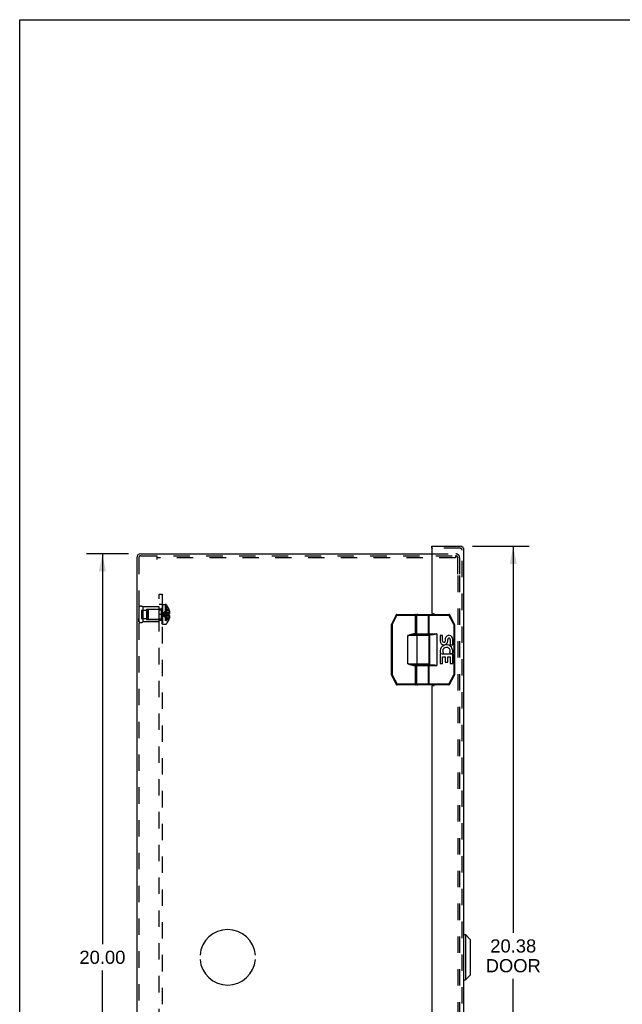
# Model space of a CAD drawing. Header units: inches. Extents: x 0 to 73.9, y 0 to 47.8.
# Tile 10 of 13: x 0 to 14.9, y 23.4 to 47.8. Entities that reach past the tile are written whole.
import ezdxf

# ---------------------------------------------------------------- set-up
doc = ezdxf.new("R2010")
doc.units = ezdxf.units.IN
doc.header["$LTSCALE"] = 4.065217
doc.header["$MEASUREMENT"] = 0
doc.linetypes.add('HIDDEN', pattern=[0.2, 0.1, -0.1])
doc.layers.get('0').update_dxf_attribs({"linetype": 'CONTINUOUS'})
for name, color, linetype in [('DEFAULT_2', 8, 'HIDDEN'), ('DIMENSIONS', 7, 'CONTINUOUS'), ('DOOR_ASSEMBLY', 7, 'CONTINUOUS'), ('OPEN', 7, 'CONTINUOUS'), ('SUBPANEL', 7, 'CONTINUOUS')]:
    doc.layers.add(name, color=color, linetype=linetype)
doc.styles.get("Standard").update_dxf_attribs({"font": 'arial.ttf'})
doc.dimstyles.new('DIMSTYLE_1', dxfattribs={"dimtxt": 0.326087, "dimasz": 0.434783, "dimexe": 0.09, "dimexo": 0.07, "dimgap": 0.0375, "dimtad": 0, "dimtih": 1, "dimtoh": 1, "dimzin": 4, "dimdsep": 46, "dimtxsty": 'Standard', "dimblk": '_FILLED', "dimblk1": '_FILLED', "dimblk2": '_FILLED', "dimcen": 0.09, "dimadec": 3, "dimazin": 1, "dimtfac": 1, "dimtdec": 3, "dimtofl": 0, "dimtmove": 0, "dimatfit": 3, "dimldrblk": '_FILLED', "dimfxl": 0, "dimtolj": 1, "dimtzin": 4, "dimarcsym": 0})

# ---------------------------------------------------------------- blocks, each defined once
blk = doc.blocks.new('_FILLED')
at = {"color": 0, "linetype": 'ByBlock'}
blk.add_solid([(0, 0), (-1, 0.2), (-1, -0.2)], dxfattribs=at)
blk = doc.blocks.new('*D10')
at = {"layer": 'DIMENSIONS', "color": 2, "linetype": 'Continuous'}
for p, q in [((11.221, 34.772), (12.624, 34.772)), ((12.233, 34.772), (12.233, 25.192)), ((12.233, 14.397), (12.233, 24.051)), ((11.221, 14.397), (12.624, 14.397))]:
    blk.add_line(p, q, dxfattribs=at)
at = {"layer": 'DIMENSIONS', "color": 2, "linetype": 'Continuous', "xscale": 0.4347826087, "yscale": 0.4347826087, "zscale": 0.4347826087}
for p, rotation in [((12.233, 34.772), 90), ((12.233, 14.397), 270)]:
    blk.add_blockref('_FILLED', p, dxfattribs=dict(at, rotation=rotation))
at = {"layer": 'DIMENSIONS', "color": 2, "linetype": 'Continuous', "insert": (12.233, 25.029), "char_height": 0.3261, "width": 1.36496, "attachment_point": 2, "line_spacing_factor": 0.9}
blk.add_mtext('20.38\\PDOOR', dxfattribs=at)
blk = doc.blocks.new('*D16')
at = {"layer": 'DIMENSIONS', "color": 2, "linetype": 'Continuous'}
for p, q in [((2.695, 34.585), (1.659, 34.585)), ((2.05, 34.585), (2.05, 24.911)), ((2.05, 14.585), (2.05, 24.259)), ((2.695, 14.585), (1.659, 14.585))]:
    blk.add_line(p, q, dxfattribs=at)
at = {"layer": 'DIMENSIONS', "color": 2, "linetype": 'Continuous', "xscale": 0.4347826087, "yscale": 0.4347826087, "zscale": 0.4347826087}
for p, rotation in [((2.05, 34.585), 90), ((2.05, 14.585), 270)]:
    blk.add_blockref('_FILLED', p, dxfattribs=dict(at, rotation=rotation))
at = {"layer": 'DIMENSIONS', "color": 2, "linetype": 'Continuous', "insert": (2.05, 24.748), "char_height": 0.3261, "width": 1.13949, "attachment_point": 2, "line_spacing_factor": 0.9}
blk.add_mtext('20.00', dxfattribs=at)

msp = doc.modelspace()

# ---------------------------------------------------------------- linework, layer by layer
at = {"color": 7, "linetype": 'Continuous'}
for p, q in [((0, 0), (0, 47.826)), ((0, 47.826), (73.913, 47.826))]:
    msp.add_line(p, q, dxfattribs=at)
at = {"color": 3, "linetype": 'Continuous'}
for p, q in [((2.905, 34.49), (2.905, 14.68)), ((2.999, 34.585), (10.214, 34.585))]:
    msp.add_line(p, q, dxfattribs=at)
msp.add_arc((2.999, 34.49), 0.0948, 90, 180, dxfattribs=at)
at = {"layer": 'DEFAULT_2', "color": 8, "linetype": 'HIDDEN'}
for p, q in [((2.953, 34.49), (2.953, 14.68)), ((2.999, 34.537), (10.806, 34.537)), ((3.405, 34.442), (3.405, 34.537)), ((10.806, 34.489), (3.405, 34.489)), ((10.214, 34.585), (10.81, 34.585)), ((10.806, 34.537), (10.806, 34.489)), ((10.806, 34.537), (10.81, 34.537)), ((10.857, 34.085), (10.857, 34.49)), ((10.905, 34.49), (10.905, 34.085)), ((10.857, 34.045), (10.857, 15.125)), ((10.905, 34.045), (10.905, 15.125)), ((2.953, 33.273), (2.953, 32.897)), ((2.953, 33.273), (2.953, 33.185)), ((3.053, 33.273), (3.053, 32.897)), ((3.453, 33.273), (3.053, 33.273)), ((3.141, 33.21), (3.141, 32.96)), ((3.141, 33.21), (3.453, 33.21)), ((3.173, 33.199), (3.183, 33.209)), ((3.173, 33.199), (3.173, 32.971)), ((3.183, 33.209), (3.183, 32.961)), ((3.51, 33.209), (3.183, 33.209)), ((3.453, 32.897), (3.453, 33.273)), ((3.51, 33.209), (3.51, 32.961)), ((3.528, 32.839), (3.528, 33.328)), ((3.543, 33.328), (3.528, 33.328)), ((3.543, 33.328), (3.528, 33.328)), ((3.543, 33.322), (3.528, 33.322)), ((3.543, 33.321), (3.528, 33.321)), ((3.543, 33.311), (3.528, 33.311)), ((3.543, 33.293), (3.528, 33.293)), ((3.528, 33.293), (3.543, 33.293)), ((3.543, 33.291), (3.528, 33.291)), ((3.543, 33.289), (3.528, 33.289)), ((3.528, 33.286), (3.543, 33.286)), ((3.528, 33.283), (3.543, 33.283)), ((3.543, 33.276), (3.528, 33.276)), ((3.528, 33.272), (3.543, 33.272)), ((3.528, 33.267), (3.543, 33.267)), ((3.528, 33.264), (3.543, 33.264)), ((3.543, 33.263), (3.528, 33.263)), ((3.528, 33.263), (3.543, 33.263)), ((3.528, 33.239), (3.543, 33.239)), ((3.528, 33.227), (3.543, 33.227)), ((3.543, 33.223), (3.528, 33.223)), ((3.543, 33.222), (3.528, 33.222)), ((3.543, 33.219), (3.528, 33.219)), ((3.528, 33.212), (3.543, 33.212)), ((3.528, 33.21), (3.543, 33.21)), ((3.528, 33.209), (3.543, 33.209)), ((3.543, 33.197), (3.528, 33.197)), ((3.543, 33.328), (3.543, 32.839)), ((3.548, 32.839), (3.548, 33.331)), ((3.548, 33.331), (3.609, 33.331)), ((3.609, 33.331), (3.609, 32.839)), ((3.635, 33.319), (3.635, 32.851)), ((3.694, 33.225), (3.693, 33.225)), ((3.693, 33.225), (3.694, 33.224)), ((3.694, 33.224), (3.694, 33.103)), ((2.953, 32.897), (2.953, 32.985)), ((3.016, 33.186), (3.016, 32.983)), ((3.016, 33.186), (3.141, 33.186)), ((3.016, 32.983), (3.141, 32.983)), ((3.141, 32.96), (3.453, 32.96)), ((3.173, 32.971), (3.183, 32.961)), ((3.51, 32.961), (3.183, 32.961)), ((3.543, 33.184), (3.528, 33.184)), ((3.528, 33.168), (3.543, 33.168)), ((3.528, 33.156), (3.543, 33.156)), ((3.528, 33.137), (3.543, 33.137)), ((3.543, 33.131), (3.528, 33.131)), ((3.528, 33.13), (3.543, 33.13)), ((3.543, 33.123), (3.528, 33.123)), ((3.543, 33.098), (3.528, 33.098)), ((3.543, 33.088), (3.528, 33.088)), ((3.528, 33.083), (3.543, 33.083)), ((3.528, 33.074), (3.543, 33.074)), ((3.528, 33.054), (3.543, 33.054)), ((3.528, 33.044), (3.543, 33.044)), ((3.543, 33.033), (3.528, 33.033)), ((3.543, 33.021), (3.528, 33.021)), ((3.528, 32.998), (3.543, 32.998)), ((3.528, 32.998), (3.543, 32.998)), ((3.543, 32.997), (3.528, 32.997)), ((3.528, 32.993), (3.543, 32.993)), ((3.543, 32.991), (3.528, 32.991)), ((3.543, 32.99), (3.528, 32.99)), ((3.528, 32.976), (3.543, 32.976)), ((3.528, 32.964), (3.543, 32.964)), ((3.557, 33.088), (3.533, 33.085)), ((3.557, 33.088), (3.533, 33.085)), ((3.665, 33.069), (3.636, 33.072)), ((3.693, 33.067), (3.664, 33.069)), ((3.694, 33.067), (3.665, 33.069)), ((3.694, 33.103), (3.693, 33.103)), ((3.694, 33.067), (3.693, 33.067)), ((3.694, 33.189), (3.707, 33.189)), ((3.694, 33.134), (3.716, 33.134)), ((3.694, 33.103), (3.707, 33.103)), ((3.694, 33.067), (3.694, 32.945)), ((3.707, 33.067), (3.694, 33.067)), ((3.694, 33.035), (3.716, 33.035)), ((3.694, 32.98), (3.707, 32.98)), ((3.453, 32.897), (3.053, 32.897)), ((3.543, 32.943), (3.528, 32.943)), ((3.543, 32.93), (3.528, 32.93)), ((3.528, 32.93), (3.543, 32.93)), ((3.528, 32.928), (3.543, 32.928)), ((3.528, 32.928), (3.543, 32.928)), ((3.528, 32.916), (3.543, 32.916)), ((3.543, 32.911), (3.528, 32.911)), ((3.543, 32.91), (3.528, 32.91)), ((3.543, 32.908), (3.528, 32.908)), ((3.528, 32.905), (3.543, 32.905)), ((3.528, 32.89), (3.543, 32.89)), ((3.528, 32.89), (3.543, 32.89)), ((3.528, 32.886), (3.543, 32.886)), ((3.528, 32.885), (3.543, 32.885)), ((3.543, 32.878), (3.528, 32.878)), ((3.528, 32.877), (3.543, 32.877)), ((3.543, 32.865), (3.528, 32.865)), ((3.543, 32.86), (3.528, 32.86)), ((3.543, 32.855), (3.528, 32.855)), ((3.543, 32.855), (3.528, 32.855)), ((3.543, 32.848), (3.528, 32.848)), ((3.543, 32.839), (3.528, 32.839)), ((3.543, 32.839), (3.528, 32.839)), ((3.548, 32.839), (3.609, 32.839)), ((3.694, 32.945), (3.693, 32.945)), ((3.693, 32.945), (3.694, 32.944))]:
    msp.add_line(p, q, dxfattribs=at)
for points in [[(3.693, 33.225), (3.664, 33.205), (3.636, 33.184), (3.609, 33.162), (3.583, 33.137), (3.557, 33.112), (3.533, 33.085)], [(3.694, 33.189), (3.665, 33.175), (3.637, 33.159), (3.609, 33.142), (3.583, 33.124), (3.557, 33.105), (3.533, 33.085)], [(3.694, 33.134), (3.665, 33.127), (3.637, 33.12), (3.609, 33.112), (3.583, 33.103), (3.557, 33.094), (3.533, 33.085)], [(3.693, 32.945), (3.664, 32.964), (3.636, 32.985), (3.609, 33.008), (3.583, 33.032), (3.557, 33.058), (3.533, 33.085)], [(3.694, 32.98), (3.665, 32.995), (3.637, 33.011), (3.609, 33.028), (3.583, 33.046), (3.557, 33.065), (3.533, 33.085)], [(3.637, 33.072), (3.609, 33.075), (3.583, 33.078), (3.557, 33.081), (3.533, 33.085)], [(3.609, 33.075), (3.583, 33.078), (3.557, 33.081), (3.533, 33.085)], [(3.694, 33.035), (3.665, 33.042), (3.637, 33.05), (3.609, 33.058), (3.583, 33.066), (3.557, 33.075), (3.533, 33.085)], [(3.694, 33.103), (3.665, 33.1), (3.637, 33.098), (3.609, 33.095), (3.583, 33.092), (3.557, 33.088)], [(3.693, 33.103), (3.664, 33.1), (3.636, 33.098), (3.609, 33.095), (3.583, 33.092)], [(3.694, 33.085), (3.694, 33.088), (3.694, 33.091), (3.694, 33.094), (3.694, 33.097), (3.694, 33.1), (3.693, 33.103)], [(3.693, 33.067), (3.694, 33.07), (3.694, 33.073), (3.694, 33.076), (3.694, 33.079), (3.694, 33.082), (3.694, 33.085)], [(3.694, 33.097), (3.694, 33.094), (3.694, 33.091)], [(3.694, 33.079), (3.694, 33.076), (3.694, 33.073)], [(3.707, 33.189), (3.708, 33.182), (3.71, 33.175), (3.711, 33.168), (3.713, 33.162), (3.714, 33.155), (3.714, 33.148), (3.715, 33.141), (3.716, 33.134)], [(3.716, 33.134), (3.715, 33.131), (3.715, 33.129), (3.714, 33.126), (3.714, 33.123), (3.713, 33.119), (3.712, 33.116), (3.711, 33.113), (3.71, 33.11), (3.708, 33.106), (3.707, 33.103)], [(3.707, 33.067), (3.708, 33.063), (3.71, 33.06), (3.711, 33.057), (3.712, 33.053), (3.713, 33.05), (3.714, 33.047), (3.714, 33.044), (3.715, 33.041), (3.715, 33.038), (3.716, 33.035)], [(3.716, 33.035), (3.715, 33.028), (3.714, 33.022), (3.714, 33.015), (3.713, 33.008), (3.711, 33.001), (3.71, 32.994), (3.708, 32.987), (3.707, 32.98)]]:
    msp.add_lwpolyline(points, dxfattribs=at)
for centre, radius, start, end in [((2.999, 34.49), 0.0468, 90, 180), ((10.81, 34.49), 0.0948, 0, 90), ((10.81, 34.49), 0.0468, 0, 90), ((3.003, 33.186), 0.1, 60.0508, 119.9492), ((3.51, 33.246), 0.0372, 270, 297.5399), ((3.51, 33.246), 0.0372, 329.9503, 360), ((3.609, 33.296), 0.035, 40.9334, 90), ((3.366, 33.085), 0.357, 23.1903, 40.9334), ((3.366, 33.085), 0.357, 17.0407, 23.0017), ((3.51, 32.924), 0.0372, 62.4601, 90), ((3.366, 33.085), 0.357, 336.9983, 342.9593), ((3.003, 32.983), 0.1, 240.0508, 299.9492), ((3.51, 32.924), 0.0372, 0, 30.0497), ((3.609, 32.874), 0.035, 270, 319.0666), ((3.366, 33.085), 0.357, 319.0666, 336.8097)]:
    msp.add_arc(centre, radius, start, end, dxfattribs=at)
at = {"layer": 'DOOR_ASSEMBLY', "color": 7, "linetype": 'Continuous'}
for p, q in [((10.214, 34.724), (10.214, 34.772)), ((10.229, 34.724), (10.214, 34.724)), ((9.33, 33.074), (9.213, 32.839)), ((9.348, 33.065), (9.231, 32.83)), ((9.33, 33.074), (9.348, 33.065)), ((9.348, 33.065), (9.348, 33.085)), ((9.348, 33.085), (9.812, 33.085)), ((9.348, 33.065), (9.832, 33.065)), ((9.812, 32.58), (9.812, 33.085)), ((9.832, 32.6), (9.832, 33.065)), ((9.846, 32.605), (9.846, 33.065)), ((9.846, 33.065), (10.64, 33.065)), ((9.866, 33.085), (10.64, 33.085)), ((10.132, 32.605), (10.132, 33.065)), ((10.148, 32.585), (10.148, 33.085)), ((10.64, 33.085), (10.64, 33.065)), ((10.64, 33.065), (10.658, 33.074)), ((10.758, 32.83), (10.64, 33.065)), ((10.776, 32.839), (10.658, 33.074)), ((9.211, 32.83), (9.211, 31.59)), ((9.211, 32.83), (9.231, 32.83)), ((9.231, 32.83), (9.213, 32.839)), ((9.231, 32.83), (9.231, 31.59)), ((10.776, 32.839), (10.758, 32.83)), ((10.758, 32.83), (10.758, 31.59)), ((10.758, 32.83), (10.778, 32.83)), ((10.778, 32.83), (10.778, 31.59)), ((9.621, 31.86), (9.621, 32.56)), ((10.152, 32.56), (9.621, 32.56)), ((9.763, 32.58), (9.763, 32.6)), ((9.832, 32.6), (9.763, 32.6)), ((10.132, 32.58), (9.763, 32.58)), ((9.846, 32.605), (10.338, 32.605)), ((9.85, 31.86), (9.85, 32.56)), ((9.866, 32.585), (10.256, 32.585)), ((9.916, 32.58), (9.916, 32.585)), ((10.072, 32.58), (10.072, 32.585)), ((10.152, 31.86), (10.152, 32.56)), ((10.158, 32.585), (10.158, 31.835)), ((10.338, 32.605), (10.338, 31.815)), ((10.421, 32.561), (10.421, 32.424)), ((10.483, 32.561), (10.421, 32.561)), ((10.483, 32.424), (10.483, 32.561)), ((10.549, 32.487), (10.549, 32.418)), ((10.609, 32.424), (10.609, 32.466)), ((10.672, 32.466), (10.672, 32.33)), ((10.735, 32.33), (10.735, 32.466)), ((10.672, 32.33), (10.735, 32.33)), ((10.421, 32.099), (10.421, 31.869)), ((10.439, 32.099), (10.421, 32.099)), ((10.473, 32.099), (10.501, 32.119)), ((10.735, 32.099), (10.473, 32.099)), ((10.483, 31.869), (10.483, 32.036)), ((10.483, 32.036), (10.549, 32.036)), ((10.549, 32.036), (10.549, 31.9)), ((10.609, 31.9), (10.609, 32.036)), ((10.609, 32.036), (10.672, 32.036)), ((10.664, 32.135), (10.722, 32.11)), ((10.672, 32.036), (10.672, 31.869)), ((10.735, 31.869), (10.735, 32.099)), ((9.621, 31.86), (10.152, 31.86)), ((9.64, 31.856), (9.621, 31.86)), ((9.763, 31.82), (9.763, 31.84)), ((9.763, 31.84), (10.132, 31.84)), ((9.763, 31.82), (9.832, 31.82)), ((9.812, 31.335), (9.812, 31.84)), ((9.832, 31.355), (9.832, 31.82)), ((9.846, 31.355), (9.846, 31.815)), ((9.846, 31.815), (10.338, 31.815)), ((9.866, 31.835), (10.256, 31.835)), ((9.916, 31.835), (9.916, 31.84)), ((10.072, 31.835), (10.072, 31.84)), ((10.132, 31.355), (10.132, 31.815)), ((10.148, 31.335), (10.148, 31.835)), ((10.421, 31.869), (10.483, 31.869)), ((10.549, 31.9), (10.609, 31.9)), ((10.672, 31.869), (10.735, 31.869)), ((9.231, 31.59), (9.211, 31.59)), ((9.213, 31.58), (9.231, 31.59)), ((9.213, 31.58), (9.335, 31.346)), ((9.231, 31.59), (9.353, 31.355)), ((10.635, 31.355), (10.758, 31.59)), ((10.653, 31.346), (10.775, 31.58)), ((10.778, 31.59), (10.758, 31.59)), ((10.758, 31.59), (10.775, 31.58)), ((9.353, 31.355), (9.335, 31.346)), ((9.353, 31.335), (9.353, 31.355)), ((9.832, 31.355), (9.353, 31.355)), ((9.812, 31.335), (9.353, 31.335)), ((10.635, 31.355), (9.846, 31.355)), ((10.635, 31.335), (9.866, 31.335)), ((10.635, 31.355), (10.635, 31.335)), ((10.653, 31.346), (10.635, 31.355)), ((11.012, 25.147), (11.05, 25.147)), ((11.168, 25.029), (11.05, 25.147)), ((11.05, 25.147), (11.05, 24.022)), ((11.168, 25.029), (11.168, 24.14)), ((11.012, 24.022), (11.05, 24.022)), ((11.168, 24.14), (11.05, 24.022))]:
    msp.add_line(p, q, dxfattribs=at)
at = {"layer": 'DOOR_ASSEMBLY', "color": 3, "linetype": 'Continuous'}
for p, q in [((10.214, 34.772), (10.917, 34.772)), ((10.214, 34.709), (10.214, 33.115)), ((11.012, 14.492), (11.012, 34.677)), ((10.229, 33.1), (10.26, 33.1)), ((10.214, 31.305), (10.214, 17.865)), ((10.229, 31.32), (10.26, 31.32))]:
    msp.add_line(p, q, dxfattribs=at)
at = {"layer": 'DOOR_ASSEMBLY', "color": 8, "linetype": 'HIDDEN'}
for p, q in [((10.917, 34.724), (10.229, 34.724)), ((10.964, 14.492), (10.964, 34.677))]:
    msp.add_line(p, q, dxfattribs=at)
at = {"layer": 'DOOR_ASSEMBLY', "color": 7, "linetype": 'Continuous'}
for points in [[(10.116, 33.085), (10.119, 33.085), (10.121, 33.084), (10.123, 33.083), (10.125, 33.081), (10.127, 33.079), (10.129, 33.077), (10.13, 33.074), (10.131, 33.071), (10.132, 33.068), (10.132, 33.065)], [(9.621, 32.56), (9.628, 32.562), (9.634, 32.565), (9.64, 32.567), (9.646, 32.57), (9.652, 32.572), (9.658, 32.575), (9.664, 32.577), (9.671, 32.58)], [(9.621, 32.56), (9.635, 32.562), (9.641, 32.564), (9.648, 32.565), (9.654, 32.566), (9.661, 32.567), (9.668, 32.569), (9.675, 32.57)], [(9.671, 32.58), (9.68, 32.583), (9.689, 32.586), (9.698, 32.589), (9.706, 32.591), (9.714, 32.593), (9.722, 32.595), (9.73, 32.597), (9.737, 32.598), (9.744, 32.599), (9.75, 32.599), (9.757, 32.6), (9.763, 32.6)], [(9.675, 32.57), (9.684, 32.571), (9.693, 32.573), (9.702, 32.574), (9.71, 32.575), (9.718, 32.577), (9.726, 32.577), (9.733, 32.578), (9.74, 32.579), (9.746, 32.579), (9.752, 32.58), (9.757, 32.58), (9.763, 32.58)], [(9.85, 32.56), (9.85, 32.563), (9.851, 32.566), (9.852, 32.569), (9.854, 32.572), (9.855, 32.574), (9.858, 32.576), (9.86, 32.578), (9.863, 32.579), (9.865, 32.58), (9.868, 32.58)], [(10.132, 32.605), (10.132, 32.602), (10.131, 32.599), (10.13, 32.596), (10.129, 32.593), (10.127, 32.591), (10.125, 32.589), (10.123, 32.587), (10.121, 32.586), (10.119, 32.585), (10.116, 32.585)], [(10.338, 32.605), (10.328, 32.601), (10.318, 32.598), (10.309, 32.595), (10.3, 32.593), (10.292, 32.59), (10.284, 32.588), (10.276, 32.587), (10.269, 32.586), (10.262, 32.585), (10.256, 32.585)], [(9.671, 31.84), (9.663, 31.843), (9.655, 31.846), (9.647, 31.849), (9.639, 31.852), (9.63, 31.856), (9.621, 31.86)], [(9.675, 31.85), (9.667, 31.851), (9.658, 31.853), (9.649, 31.854), (9.64, 31.856)], [(9.763, 31.82), (9.756, 31.82), (9.75, 31.82), (9.743, 31.821), (9.735, 31.822), (9.728, 31.823), (9.72, 31.825), (9.712, 31.827), (9.704, 31.829), (9.697, 31.831), (9.688, 31.834), (9.68, 31.837), (9.671, 31.84)], [(9.763, 31.84), (9.757, 31.84), (9.751, 31.84), (9.745, 31.84), (9.738, 31.841), (9.731, 31.842), (9.724, 31.842), (9.717, 31.843), (9.709, 31.844), (9.701, 31.846), (9.693, 31.847), (9.684, 31.848), (9.675, 31.85)], [(9.85, 31.86), (9.85, 31.857), (9.851, 31.854), (9.852, 31.851), (9.854, 31.848), (9.855, 31.846), (9.858, 31.844), (9.86, 31.842), (9.863, 31.841), (9.865, 31.84), (9.868, 31.84)], [(10.116, 31.835), (10.119, 31.835), (10.121, 31.834), (10.123, 31.833), (10.125, 31.831), (10.127, 31.829), (10.129, 31.827), (10.13, 31.824), (10.131, 31.821), (10.132, 31.818), (10.132, 31.815)], [(10.256, 31.835), (10.262, 31.835), (10.269, 31.834), (10.276, 31.833), (10.284, 31.831), (10.292, 31.829), (10.3, 31.827), (10.309, 31.824), (10.318, 31.821), (10.328, 31.818), (10.338, 31.815)], [(10.132, 31.355), (10.132, 31.352), (10.131, 31.349), (10.13, 31.346), (10.129, 31.343), (10.127, 31.341), (10.125, 31.339), (10.123, 31.337), (10.121, 31.336), (10.119, 31.335), (10.116, 31.335)]]:
    msp.add_lwpolyline(points, dxfattribs=at)
at = {"layer": 'DOOR_ASSEMBLY', "color": 3, "linetype": 'Continuous'}
for centre, radius, start, end in [((10.229, 34.709), 0.015, 90, 180), ((10.917, 34.677), 0.0948, 0, 90), ((10.229, 33.115), 0.015, 180, 270), ((10.26, 33.085), 0.015, 0, 90), ((10.229, 31.305), 0.015, 90, 180), ((10.26, 31.335), 0.015, 270, 360)]:
    msp.add_arc(centre, radius, start, end, dxfattribs=at)
at = {"layer": 'DOOR_ASSEMBLY', "color": 8, "linetype": 'HIDDEN'}
msp.add_arc((10.917, 34.677), 0.0468, 0, 90, dxfattribs=at)
at = {"layer": 'DOOR_ASSEMBLY', "color": 7, "linetype": 'Continuous'}
for centre, radius, start, end in [((9.348, 33.065), 0.02, 90, 153.4349), ((9.812, 33.065), 0.02, 0, 90), ((9.866, 33.065), 0.02, 90, 180), ((10.64, 33.065), 0.02, 26.5651, 90), ((9.231, 32.83), 0.02, 153.4349, 180), ((10.758, 32.83), 0.02, 0, 26.5651), ((9.852, 32.6), 0.02, 180, 270), ((9.866, 32.605), 0.02, 180, 270), ((10.132, 32.56), 0.02, 0, 90), ((10.641, 32.466), 0.0943, 359.9911, 167.4338), ((10.641, 32.466), 0.0314, 0, 180.0485), ((10.574, 32.173), 0.154, 161.4199, 206.1963), ((10.515, 32.424), 0.0943, 180, 360), ((10.578, 32.173), 0.157, 336.5966, 161.8791), ((10.515, 32.424), 0.0314, 180, 261.2295), ((10.578, 32.173), 0.0943, 336.5966, 215.1122), ((10.514, 32.429), 0.0362, 263.4285, 341.7628), ((10.578, 32.173), 0.157, 205.737, 207.8532), ((9.852, 31.82), 0.02, 90, 180), ((9.866, 31.815), 0.02, 90, 180), ((10.132, 31.86), 0.02, 270, 360), ((9.231, 31.59), 0.02, 180, 207.4744), ((10.758, 31.59), 0.02, 332.5256, 360), ((9.353, 31.355), 0.02, 207.4744, 270), ((9.812, 31.355), 0.02, 270, 360), ((9.866, 31.355), 0.02, 180, 270), ((10.635, 31.355), 0.02, 270, 332.5256)]:
    msp.add_arc(centre, radius, start, end, dxfattribs=at)
at = {"layer": 'OPEN', "color": 40, "linetype": 'Continuous'}
for start, end in [(4.5886, 175.4114), (184.5886, 355.4114)]:
    msp.add_arc((5.155, 24.585), 0.688, start, end, dxfattribs=at)
at = {"layer": 'SUBPANEL', "color": 8, "linetype": 'HIDDEN'}
for p, q in [((3.453, 15.585), (3.453, 33.585)), ((3.453, 33.585), (3.528, 33.585)), ((3.528, 33.585), (3.528, 15.585)), ((3.453, 33.335), (3.528, 33.335)), ((3.453, 33.225), (3.528, 33.225)), ((3.453, 33.194), (3.528, 33.194)), ((3.528, 33.085), (3.453, 33.085)), ((3.453, 32.976), (3.528, 32.976)), ((3.453, 32.944), (3.528, 32.944))]:
    msp.add_line(p, q, dxfattribs=at)

# ---------------------------------------------------------------- dimensions: what is measured, and where the dimension line sits
at = {"layer": 'DIMENSIONS', "color": 2, "linetype": 'Continuous'}
dim = msp.add_linear_dim(base=(12.232530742, 14.397286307), p1=(11.151162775, 34.772286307), p2=(11.151162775, 14.397286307), angle=270, text='<>\\PDOOR', dimstyle='DIMSTYLE_1', dxfattribs=at)
dim.commit()
dim.dimension.update_dxf_attribs({"geometry": '*D10', "text_midpoint": (12.232530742, 24.621613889), "dimtype": 160})
dim = msp.add_linear_dim(base=(2.05, 14.585), p1=(2.765, 34.585), p2=(2.765, 14.585), angle=270, dimstyle='DIMSTYLE_1', dxfattribs=at)
dim.commit()
dim.dimension.update_dxf_attribs({"geometry": '*D16', "text_midpoint": (2.046, 24.583), "dimtype": 160})

doc.saveas('drawing.dxf')
